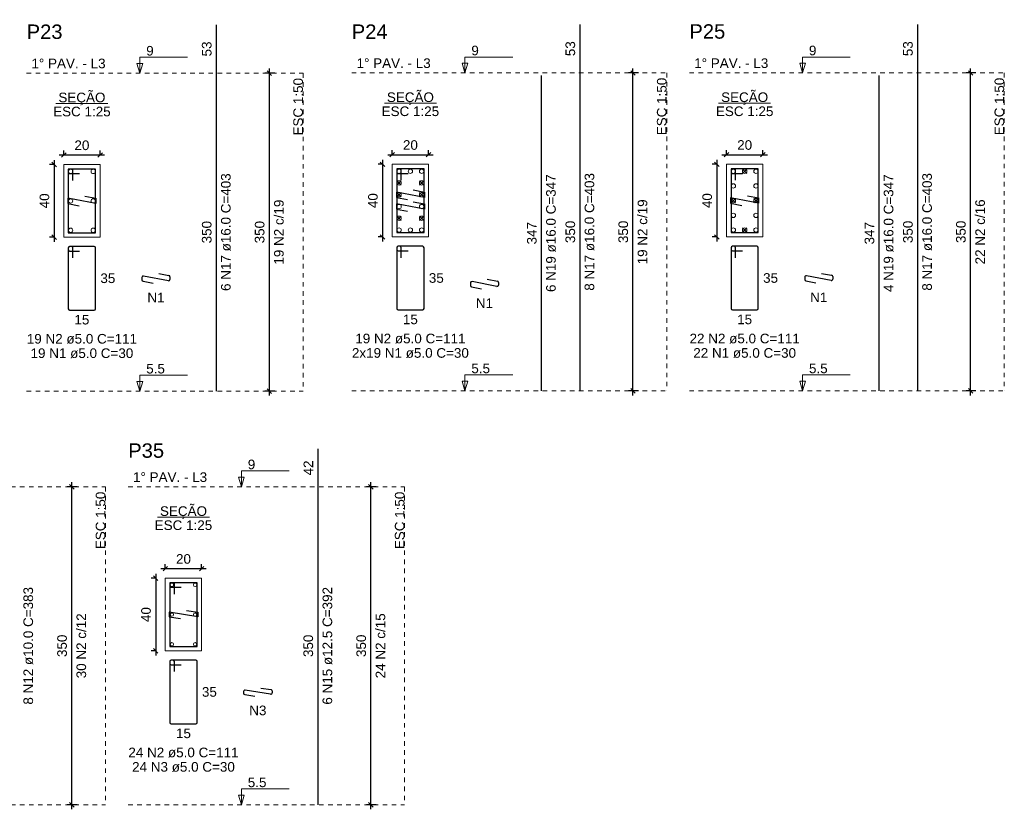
# Model space of a CAD drawing. Header units: millimetres. Extents: x 10 to 1250, y -62 to 528.
# Tile 237 of 256: x 274 to 296, y 229 to 246. Entities that reach past the tile are written whole.
import ezdxf

# ---------------------------------------------------------------- set-up
doc = ezdxf.new("R2010")
doc.units = ezdxf.units.MM
doc.header["$LTSCALE"] = 0.05
doc.linetypes.add('DOT', pattern=[6.35, 0, -6.35])
for name, color, linetype, lineweight in [('Descrição da armadura', 7, 'Continuous', 5), ('DT-Barras na forma', 2, 'Continuous', 30), ('DT-Barras no corte', 5, 'Continuous', 5), ('DT-Barras rebatidas', 2, 'Continuous', 30), ('DT-Cotas', 9, 'Continuous', 5), ('DT-Forma', 5, 'Continuous', 5), ('DT-Pontilhado', 9, 'DOT', 5), ('DT-Textos', 7, 'Continuous', 5), ('DT-Título', 3, 'Continuous', 20), ('Textos armaduras', 7, 'Continuous', 5)]:
    doc.layers.add(name, color=color, linetype=linetype, lineweight=lineweight)
doc.styles.add('Arial', font='arial.ttf')
doc.styles.get("Standard").update_dxf_attribs({"font": 'arial.ttf'})
doc.dimstyles.new('UM_25.000000', dxfattribs={"dimtxt": 0.18, "dimasz": 0.1, "dimexe": 0.1, "dimexo": 0.2, "dimgap": 0, "dimtad": 1, "dimtih": 1, "dimtoh": 1, "dimdec": 1, "dimlfac": 25, "dimzin": 0, "dimdsep": 46, "dimtxsty": 'Standard', "dimcen": 0.09, "dimdle": 0.1, "dimadec": 1, "dimazin": 2, "dimtfac": 1, "dimtdec": 4, "dimtofl": 0, "dimtmove": 0, "dimatfit": 3, "dimfxl": 1, "dimtolj": 1, "dimarcsym": 0})
doc.dimstyles.new('UM_50.000000', dxfattribs={"dimtxt": 0.18, "dimasz": 0.1, "dimexe": 0.1, "dimexo": 0.2, "dimgap": 0.1, "dimtad": 1, "dimdec": 1, "dimlfac": 50, "dimzin": 0, "dimdsep": 46, "dimtxsty": 'Standard', "dimblk": 'OBLIQUE', "dimcen": 0.09, "dimdle": 0.1, "dimadec": 1, "dimazin": 2, "dimtfac": 1, "dimtdec": 1, "dimtofl": 0, "dimtmove": 0, "dimatfit": 3, "dimldrblk": 'OBLIQUE', "dimfxl": 1, "dimtolj": 1, "dimarcsym": 1})

# ---------------------------------------------------------------- blocks, each defined once
blk = doc.blocks.new('_Oblique')
at = {"color": 0, "linetype": 'ByBlock', "lineweight": -2}
blk.add_line((-0.5, -0.5), (0.5, 0.5), dxfattribs=at)
blk = doc.blocks.new('*D2361')
at = {"layer": 'Defpoints', "color": 0, "transparency": 16777216}
for p in [(275.116, 243.026), (274.904, 241.426), (275.116, 241.426)]:
    blk.add_point(p, dxfattribs=at)
at = {"layer": 'DT-Cotas', "color": 0, "lineweight": -2, "transparency": 16777216}
for p, q in [((274.904, 243.126), (274.904, 241.326)), ((274.916, 243.026), (274.804, 243.026)), ((274.916, 241.426), (274.804, 241.426))]:
    blk.add_line(p, q, dxfattribs=at)
at = {"layer": 'DT-Cotas', "color": 0, "lineweight": -2, "transparency": 16777216, "xscale": 0.1, "yscale": 0.1, "zscale": 0.1}
for p, rotation in [((274.904, 243.026), 90), ((274.904, 241.426), 270)]:
    blk.add_blockref('_Oblique', p, dxfattribs=dict(at, rotation=rotation))
at = {"layer": 'DT-Cotas', "transparency": 16777216, "insert": (274.692, 242.226), "char_height": 0.2118, "attachment_point": 5, "rotation": 90, "style": 'Arial'}
blk.add_mtext('\\A1;40', dxfattribs=at)
blk = doc.blocks.new('*D2362')
at = {"layer": 'Defpoints', "color": 0, "transparency": 16777216}
for p in [(275.916, 243.237), (275.116, 243.026), (275.916, 243.026)]:
    blk.add_point(p, dxfattribs=at)
at = {"layer": 'DT-Cotas', "color": 0, "lineweight": -2, "transparency": 16777216}
for p, q in [((275.016, 243.237), (276.016, 243.237)), ((275.116, 243.226), (275.116, 243.337)), ((275.916, 243.226), (275.916, 243.337))]:
    blk.add_line(p, q, dxfattribs=at)
at = {"layer": 'DT-Cotas', "color": 0, "lineweight": -2, "transparency": 16777216, "xscale": 0.1, "yscale": 0.1, "zscale": 0.1, "rotation": 180}
blk.add_blockref('_Oblique', (275.116, 243.237), dxfattribs=at)
at = {"layer": 'DT-Cotas', "color": 0, "lineweight": -2, "transparency": 16777216, "xscale": 0.1, "yscale": 0.1, "zscale": 0.1}
blk.add_blockref('_Oblique', (275.916, 243.237), dxfattribs=at)
at = {"layer": 'DT-Cotas', "transparency": 16777216, "insert": (275.516, 243.449), "char_height": 0.2118, "attachment_point": 5, "rotation": 0.0057, "style": 'Arial'}
blk.add_mtext('\\A1;20', dxfattribs=at)
blk = doc.blocks.new('*D2363')
at = {"layer": 'Defpoints', "color": 0, "transparency": 16777216}
for p in [(279.641, 245.038), (279.959, 245.038), (279.959, 238.038)]:
    blk.add_point(p, dxfattribs=at)
at = {"layer": 'DT-Cotas', "color": 0, "lineweight": -2, "transparency": 16777216}
for p, q in [((279.641, 237.938), (279.641, 245.138)), ((279.759, 245.038), (279.541, 245.038)), ((279.759, 238.038), (279.541, 238.038))]:
    blk.add_line(p, q, dxfattribs=at)
at = {"layer": 'DT-Cotas', "color": 0, "lineweight": -2, "transparency": 16777216, "xscale": 0.1, "yscale": 0.1, "zscale": 0.1}
for p, rotation in [((279.641, 245.038), 90), ((279.641, 238.038), 270)]:
    blk.add_blockref('_Oblique', p, dxfattribs=dict(at, rotation=rotation))
blk = doc.blocks.new('*D2364')
at = {"layer": 'Defpoints', "color": 0, "transparency": 16777216}
for p in [(279.641, 245.038), (279.959, 245.038), (279.959, 238.038)]:
    blk.add_point(p, dxfattribs=at)
at = {"layer": 'DT-Cotas', "color": 0, "lineweight": -2, "transparency": 16777216}
for p, q in [((279.641, 237.938), (279.641, 245.138)), ((279.759, 245.038), (279.541, 245.038)), ((279.759, 238.038), (279.541, 238.038))]:
    blk.add_line(p, q, dxfattribs=at)
at = {"layer": 'DT-Cotas', "color": 0, "lineweight": -2, "transparency": 16777216, "xscale": 0.1, "yscale": 0.1, "zscale": 0.1}
for p, rotation in [((279.641, 245.038), 90), ((279.641, 238.038), 270)]:
    blk.add_blockref('_Oblique', p, dxfattribs=dict(at, rotation=rotation))
blk = doc.blocks.new('*D2365')
at = {"layer": 'Defpoints', "color": 0, "transparency": 16777216}
for p in [(282.345, 243.031), (282.133, 241.431), (282.345, 241.431)]:
    blk.add_point(p, dxfattribs=at)
at = {"layer": 'DT-Cotas', "color": 0, "lineweight": -2, "transparency": 16777216}
for p, q in [((282.133, 243.131), (282.133, 241.331)), ((282.145, 243.031), (282.033, 243.031)), ((282.145, 241.431), (282.033, 241.431))]:
    blk.add_line(p, q, dxfattribs=at)
at = {"layer": 'DT-Cotas', "color": 0, "lineweight": -2, "transparency": 16777216, "xscale": 0.1, "yscale": 0.1, "zscale": 0.1}
for p, rotation in [((282.133, 243.031), 90), ((282.133, 241.431), 270)]:
    blk.add_blockref('_Oblique', p, dxfattribs=dict(at, rotation=rotation))
at = {"layer": 'DT-Cotas', "transparency": 16777216, "insert": (281.921, 242.231), "char_height": 0.2118, "attachment_point": 5, "rotation": 90, "style": 'Arial'}
blk.add_mtext('\\A1;40', dxfattribs=at)
blk = doc.blocks.new('*D2366')
at = {"layer": 'Defpoints', "color": 0, "transparency": 16777216}
for p in [(283.145, 243.243), (282.345, 243.031), (283.145, 243.031)]:
    blk.add_point(p, dxfattribs=at)
at = {"layer": 'DT-Cotas', "color": 0, "lineweight": -2, "transparency": 16777216}
for p, q in [((282.345, 243.231), (282.345, 243.343)), ((283.145, 243.231), (283.145, 243.343)), ((282.245, 243.243), (283.245, 243.243))]:
    blk.add_line(p, q, dxfattribs=at)
at = {"layer": 'DT-Cotas', "color": 0, "lineweight": -2, "transparency": 16777216, "xscale": 0.1, "yscale": 0.1, "zscale": 0.1, "rotation": 180}
blk.add_blockref('_Oblique', (282.345, 243.243), dxfattribs=at)
at = {"layer": 'DT-Cotas', "color": 0, "lineweight": -2, "transparency": 16777216, "xscale": 0.1, "yscale": 0.1, "zscale": 0.1}
blk.add_blockref('_Oblique', (283.145, 243.243), dxfattribs=at)
at = {"layer": 'DT-Cotas', "transparency": 16777216, "insert": (282.745, 243.455), "char_height": 0.2118, "attachment_point": 5, "rotation": 0.0057, "style": 'Arial'}
blk.add_mtext('\\A1;20', dxfattribs=at)
blk = doc.blocks.new('*D2381')
at = {"layer": 'Defpoints', "color": 0, "transparency": 16777216}
for p in [(287.643, 245.043), (287.961, 245.043), (287.961, 238.043)]:
    blk.add_point(p, dxfattribs=at)
at = {"layer": 'DT-Cotas', "color": 0, "lineweight": -2, "transparency": 16777216}
for p, q in [((287.643, 237.943), (287.643, 245.143)), ((287.761, 245.043), (287.543, 245.043)), ((287.761, 238.043), (287.543, 238.043))]:
    blk.add_line(p, q, dxfattribs=at)
at = {"layer": 'DT-Cotas', "color": 0, "lineweight": -2, "transparency": 16777216, "xscale": 0.1, "yscale": 0.1, "zscale": 0.1}
for p, rotation in [((287.643, 245.043), 90), ((287.643, 238.043), 270)]:
    blk.add_blockref('_Oblique', p, dxfattribs=dict(at, rotation=rotation))
blk = doc.blocks.new('*D2382')
at = {"layer": 'Defpoints', "color": 0, "transparency": 16777216}
for p in [(287.643, 245.043), (287.961, 245.043), (287.961, 238.043)]:
    blk.add_point(p, dxfattribs=at)
at = {"layer": 'DT-Cotas', "color": 0, "lineweight": -2, "transparency": 16777216}
for p, q in [((287.643, 237.943), (287.643, 245.143)), ((287.761, 245.043), (287.543, 245.043)), ((287.761, 238.043), (287.543, 238.043))]:
    blk.add_line(p, q, dxfattribs=at)
at = {"layer": 'DT-Cotas', "color": 0, "lineweight": -2, "transparency": 16777216, "xscale": 0.1, "yscale": 0.1, "zscale": 0.1}
for p, rotation in [((287.643, 245.043), 90), ((287.643, 238.043), 270)]:
    blk.add_blockref('_Oblique', p, dxfattribs=dict(at, rotation=rotation))
blk = doc.blocks.new('*D2383')
at = {"layer": 'Defpoints', "color": 0, "transparency": 16777216}
for p in [(289.701, 243.031), (289.489, 241.431), (289.701, 241.431)]:
    blk.add_point(p, dxfattribs=at)
at = {"layer": 'DT-Cotas', "color": 0, "lineweight": -2, "transparency": 16777216}
for p, q in [((289.489, 243.131), (289.489, 241.331)), ((289.501, 243.031), (289.389, 243.031)), ((289.501, 241.431), (289.389, 241.431))]:
    blk.add_line(p, q, dxfattribs=at)
at = {"layer": 'DT-Cotas', "color": 0, "lineweight": -2, "transparency": 16777216, "xscale": 0.1, "yscale": 0.1, "zscale": 0.1}
for p, rotation in [((289.489, 243.031), 90), ((289.489, 241.431), 270)]:
    blk.add_blockref('_Oblique', p, dxfattribs=dict(at, rotation=rotation))
at = {"layer": 'DT-Cotas', "transparency": 16777216, "insert": (289.277, 242.231), "char_height": 0.2118, "attachment_point": 5, "rotation": 90, "style": 'Arial'}
blk.add_mtext('\\A1;40', dxfattribs=at)
blk = doc.blocks.new('*D2384')
at = {"layer": 'Defpoints', "color": 0, "transparency": 16777216}
for p in [(290.501, 243.243), (289.701, 243.031), (290.501, 243.031)]:
    blk.add_point(p, dxfattribs=at)
at = {"layer": 'DT-Cotas', "color": 0, "lineweight": -2, "transparency": 16777216}
for p, q in [((289.701, 243.231), (289.701, 243.343)), ((290.501, 243.231), (290.501, 243.343)), ((289.601, 243.243), (290.601, 243.243))]:
    blk.add_line(p, q, dxfattribs=at)
at = {"layer": 'DT-Cotas', "color": 0, "lineweight": -2, "transparency": 16777216, "xscale": 0.1, "yscale": 0.1, "zscale": 0.1, "rotation": 180}
blk.add_blockref('_Oblique', (289.701, 243.243), dxfattribs=at)
at = {"layer": 'DT-Cotas', "color": 0, "lineweight": -2, "transparency": 16777216, "xscale": 0.1, "yscale": 0.1, "zscale": 0.1}
blk.add_blockref('_Oblique', (290.501, 243.243), dxfattribs=at)
at = {"layer": 'DT-Cotas', "transparency": 16777216, "insert": (290.101, 243.455), "char_height": 0.2118, "attachment_point": 5, "rotation": 0.0057, "style": 'Arial'}
blk.add_mtext('\\A1;20', dxfattribs=at)
blk = doc.blocks.new('*D2385')
at = {"layer": 'Defpoints', "color": 0, "transparency": 16777216}
for p in [(295.074, 245.043), (295.391, 245.043), (295.391, 238.043)]:
    blk.add_point(p, dxfattribs=at)
at = {"layer": 'DT-Cotas', "color": 0, "lineweight": -2, "transparency": 16777216}
for p, q in [((295.074, 237.943), (295.074, 245.143)), ((295.191, 245.043), (294.974, 245.043)), ((295.191, 238.043), (294.974, 238.043))]:
    blk.add_line(p, q, dxfattribs=at)
at = {"layer": 'DT-Cotas', "color": 0, "lineweight": -2, "transparency": 16777216, "xscale": 0.1, "yscale": 0.1, "zscale": 0.1}
for p, rotation in [((295.074, 245.043), 90), ((295.074, 238.043), 270)]:
    blk.add_blockref('_Oblique', p, dxfattribs=dict(at, rotation=rotation))
blk = doc.blocks.new('*D2386')
at = {"layer": 'Defpoints', "color": 0, "transparency": 16777216}
for p in [(295.074, 245.043), (295.391, 245.043), (295.391, 238.043)]:
    blk.add_point(p, dxfattribs=at)
at = {"layer": 'DT-Cotas', "color": 0, "lineweight": -2, "transparency": 16777216}
for p, q in [((295.074, 237.943), (295.074, 245.143)), ((295.191, 245.043), (294.974, 245.043)), ((295.191, 238.043), (294.974, 238.043))]:
    blk.add_line(p, q, dxfattribs=at)
at = {"layer": 'DT-Cotas', "color": 0, "lineweight": -2, "transparency": 16777216, "xscale": 0.1, "yscale": 0.1, "zscale": 0.1}
for p, rotation in [((295.074, 245.043), 90), ((295.074, 238.043), 270)]:
    blk.add_blockref('_Oblique', p, dxfattribs=dict(at, rotation=rotation))
blk = doc.blocks.new('*D2396')
at = {"layer": 'Defpoints', "color": 0, "transparency": 16777216}
for p in [(275.293, 235.929), (275.611, 235.929), (275.611, 228.929)]:
    blk.add_point(p, dxfattribs=at)
at = {"layer": 'DT-Cotas', "color": 0, "lineweight": -2, "transparency": 16777216}
for p, q in [((275.293, 228.829), (275.293, 236.029)), ((275.411, 235.929), (275.193, 235.929)), ((275.411, 228.929), (275.193, 228.929))]:
    blk.add_line(p, q, dxfattribs=at)
at = {"layer": 'DT-Cotas', "color": 0, "lineweight": -2, "transparency": 16777216, "xscale": 0.1, "yscale": 0.1, "zscale": 0.1}
for p, rotation in [((275.293, 235.929), 90), ((275.293, 228.929), 270)]:
    blk.add_blockref('_Oblique', p, dxfattribs=dict(at, rotation=rotation))
blk = doc.blocks.new('*D2397')
at = {"layer": 'Defpoints', "color": 0, "transparency": 16777216}
for p in [(275.293, 235.929), (275.611, 235.929), (275.611, 228.929)]:
    blk.add_point(p, dxfattribs=at)
at = {"layer": 'DT-Cotas', "color": 0, "lineweight": -2, "transparency": 16777216}
for p, q in [((275.293, 228.829), (275.293, 236.029)), ((275.411, 235.929), (275.193, 235.929)), ((275.411, 228.929), (275.193, 228.929))]:
    blk.add_line(p, q, dxfattribs=at)
at = {"layer": 'DT-Cotas', "color": 0, "lineweight": -2, "transparency": 16777216, "xscale": 0.1, "yscale": 0.1, "zscale": 0.1}
for p, rotation in [((275.293, 235.929), 90), ((275.293, 228.929), 270)]:
    blk.add_blockref('_Oblique', p, dxfattribs=dict(at, rotation=rotation))
blk = doc.blocks.new('*D2398')
at = {"layer": 'Defpoints', "color": 0, "transparency": 16777216}
for p in [(277.351, 233.917), (277.139, 232.317), (277.351, 232.317)]:
    blk.add_point(p, dxfattribs=at)
at = {"layer": 'DT-Cotas', "color": 0, "lineweight": -2, "transparency": 16777216}
for p, q in [((277.151, 233.917), (277.039, 233.917)), ((277.139, 234.017), (277.139, 232.217)), ((277.151, 232.317), (277.039, 232.317))]:
    blk.add_line(p, q, dxfattribs=at)
at = {"layer": 'DT-Cotas', "color": 0, "lineweight": -2, "transparency": 16777216, "xscale": 0.1, "yscale": 0.1, "zscale": 0.1}
for p, rotation in [((277.139, 233.917), 90), ((277.139, 232.317), 270)]:
    blk.add_blockref('_Oblique', p, dxfattribs=dict(at, rotation=rotation))
at = {"layer": 'DT-Cotas', "transparency": 16777216, "insert": (276.927, 233.117), "char_height": 0.2118, "attachment_point": 5, "rotation": 90, "style": 'Arial'}
blk.add_mtext('\\A1;40', dxfattribs=at)
blk = doc.blocks.new('*D2399')
at = {"layer": 'Defpoints', "color": 0, "transparency": 16777216}
for p in [(278.151, 234.129), (277.351, 233.917), (278.151, 233.917)]:
    blk.add_point(p, dxfattribs=at)
at = {"layer": 'DT-Cotas', "color": 0, "lineweight": -2, "transparency": 16777216}
for p, q in [((277.251, 234.129), (278.251, 234.129)), ((277.351, 234.117), (277.351, 234.229)), ((278.151, 234.117), (278.151, 234.229))]:
    blk.add_line(p, q, dxfattribs=at)
at = {"layer": 'DT-Cotas', "color": 0, "lineweight": -2, "transparency": 16777216, "xscale": 0.1, "yscale": 0.1, "zscale": 0.1, "rotation": 180}
blk.add_blockref('_Oblique', (277.351, 234.129), dxfattribs=at)
at = {"layer": 'DT-Cotas', "color": 0, "lineweight": -2, "transparency": 16777216, "xscale": 0.1, "yscale": 0.1, "zscale": 0.1}
blk.add_blockref('_Oblique', (278.151, 234.129), dxfattribs=at)
at = {"layer": 'DT-Cotas', "transparency": 16777216, "insert": (277.751, 234.341), "char_height": 0.2118, "attachment_point": 5, "rotation": 0.0057, "style": 'Arial'}
blk.add_mtext('\\A1;20', dxfattribs=at)
blk = doc.blocks.new('*D2400')
at = {"layer": 'Defpoints', "color": 0, "transparency": 16777216}
for p in [(281.876, 235.929), (282.194, 235.929), (282.194, 228.929)]:
    blk.add_point(p, dxfattribs=at)
at = {"layer": 'DT-Cotas', "color": 0, "lineweight": -2, "transparency": 16777216}
for p, q in [((281.876, 228.829), (281.876, 236.029)), ((281.994, 235.929), (281.776, 235.929)), ((281.994, 228.929), (281.776, 228.929))]:
    blk.add_line(p, q, dxfattribs=at)
at = {"layer": 'DT-Cotas', "color": 0, "lineweight": -2, "transparency": 16777216, "xscale": 0.1, "yscale": 0.1, "zscale": 0.1}
for p, rotation in [((281.876, 235.929), 90), ((281.876, 228.929), 270)]:
    blk.add_blockref('_Oblique', p, dxfattribs=dict(at, rotation=rotation))
blk = doc.blocks.new('*D2401')
at = {"layer": 'Defpoints', "color": 0, "transparency": 16777216}
for p in [(281.876, 235.929), (282.194, 235.929), (282.194, 228.929)]:
    blk.add_point(p, dxfattribs=at)
at = {"layer": 'DT-Cotas', "color": 0, "lineweight": -2, "transparency": 16777216}
for p, q in [((281.876, 228.829), (281.876, 236.029)), ((281.994, 235.929), (281.776, 235.929)), ((281.994, 228.929), (281.776, 228.929))]:
    blk.add_line(p, q, dxfattribs=at)
at = {"layer": 'DT-Cotas', "color": 0, "lineweight": -2, "transparency": 16777216, "xscale": 0.1, "yscale": 0.1, "zscale": 0.1}
for p, rotation in [((281.876, 235.929), 90), ((281.876, 228.929), 270)]:
    blk.add_blockref('_Oblique', p, dxfattribs=dict(at, rotation=rotation))

msp = doc.modelspace()

# ---------------------------------------------------------------- linework, layer by layer
at = {"layer": 'DT-Barras na forma'}
for points in [[(275.3158, 242.6756), (275.3158, 242.9256), (275.2158, 242.9256), (275.2158, 241.5256), (275.8158, 241.5256), (275.8158, 242.9256), (275.2158, 242.9256), (275.2158, 242.8256), (275.4658, 242.8256)], [(282.5448, 242.6812), (282.5448, 242.9312), (282.4448, 242.9312), (282.4448, 241.5312), (283.0448, 241.5312), (283.0448, 242.9312), (282.4448, 242.9312), (282.4448, 242.8312), (282.6948, 242.8312)], [(289.9009, 242.6812), (289.9009, 242.9312), (289.8009, 242.9312), (289.8009, 241.5312), (290.4009, 241.5312), (290.4009, 242.9312), (289.8009, 242.9312), (289.8009, 242.8312), (290.0509, 242.8312)], [(275.5782, 242.3306), (275.8238, 242.284), (275.8238, 242.1672), (275.2078, 242.284), (275.2078, 242.1672), (275.4534, 242.1206)], [(282.8072, 242.4658), (283.0528, 242.4192), (283.0528, 242.3024), (282.4368, 242.4192), (282.4368, 242.3024), (282.6824, 242.2559)], [(290.1633, 242.3362), (290.4089, 242.2896), (290.4089, 242.1728), (289.7929, 242.2896), (289.7929, 242.1728), (290.0385, 242.1263)], [(282.8072, 242.2066), (283.0528, 242.16), (283.0528, 242.0432), (282.4368, 242.16), (282.4368, 242.0432), (282.6824, 241.9967)], [(277.5508, 233.5671), (277.5508, 233.8171), (277.4508, 233.8171), (277.4508, 232.4171), (278.0508, 232.4171), (278.0508, 233.8171), (277.4508, 233.8171), (277.4508, 233.7171), (277.7008, 233.7171)], [(277.8189, 233.2063), (278.0658, 233.1671), (278.0658, 233.0671), (277.4358, 233.1671), (277.4358, 233.0671), (277.6827, 233.0279)]]:
    msp.add_lwpolyline(points, dxfattribs=at)
at = {"layer": 'DT-Barras no corte'}
for p, q in [((290.0529, 242.8312), (290.1489, 242.9272)), ((290.0529, 242.9272), (290.1489, 242.8312)), ((282.4488, 242.572), (282.5448, 242.668)), ((282.4488, 242.668), (282.5448, 242.572)), ((282.9448, 242.572), (283.0408, 242.668)), ((282.9448, 242.668), (283.0408, 242.572)), ((282.4488, 242.3128), (282.5448, 242.4088)), ((282.4488, 242.4088), (282.5448, 242.3128)), ((282.9448, 242.3128), (283.0408, 242.4088)), ((282.9448, 242.4088), (283.0408, 242.3128)), ((289.8049, 242.1832), (289.9009, 242.2792)), ((289.8049, 242.2792), (289.9009, 242.1832)), ((290.3009, 242.1832), (290.3969, 242.2792)), ((290.3009, 242.2792), (290.3969, 242.1832)), ((282.4488, 241.7944), (282.5448, 241.8904)), ((282.4488, 241.8904), (282.5448, 241.7944)), ((282.9448, 241.7944), (283.0408, 241.8904)), ((282.9448, 241.8904), (283.0408, 241.7944)), ((290.0529, 241.5352), (290.1489, 241.6312)), ((290.0529, 241.6312), (290.1489, 241.5352))]:
    msp.add_line(p, q, dxfattribs=at)
for centre, radius in [((275.2678, 242.8736), 0.048), ((275.7638, 242.8736), 0.048), ((282.4968, 242.8792), 0.048), ((282.7448, 242.8792), 0.048), ((282.9928, 242.8792), 0.048), ((289.8529, 242.8792), 0.048), ((290.1009, 242.8792), 0.048), ((290.3489, 242.8792), 0.048), ((282.4968, 242.62), 0.048), ((282.9928, 242.62), 0.048), ((289.8529, 242.5552), 0.048), ((290.3489, 242.5552), 0.048), ((275.2678, 242.2256), 0.048), ((275.7638, 242.2256), 0.048), ((282.4968, 242.3608), 0.048), ((282.9928, 242.3608), 0.048), ((289.8529, 242.2312), 0.048), ((290.3489, 242.2312), 0.048), ((282.4968, 242.1016), 0.048), ((282.9928, 242.1016), 0.048), ((282.4968, 241.8424), 0.048), ((282.9928, 241.8424), 0.048), ((289.8529, 241.9072), 0.048), ((290.3489, 241.9072), 0.048), ((275.2678, 241.5776), 0.048), ((275.7638, 241.5776), 0.048), ((282.4968, 241.5832), 0.048), ((282.7448, 241.5832), 0.048), ((282.9928, 241.5832), 0.048), ((289.8529, 241.5832), 0.048), ((290.1009, 241.5832), 0.048), ((290.3489, 241.5832), 0.048), ((277.4958, 233.7721), 0.0375), ((278.0058, 233.7721), 0.0375), ((277.4958, 233.1171), 0.0375), ((278.0058, 233.1171), 0.0375), ((277.4958, 232.4621), 0.0375), ((278.0058, 232.4621), 0.0375)]:
    msp.add_circle(centre, radius, dxfattribs=at)
at = {"layer": 'DT-Barras rebatidas'}
for p, q in [((278.4765, 245.0377), (278.4765, 246.1051)), ((286.4785, 245.0433), (286.4785, 246.1108)), ((293.9088, 245.0433), (293.9088, 246.1108)), ((278.4765, 238.0377), (278.4765, 245.0377)), ((285.6313, 238.0433), (285.6313, 244.9853)), ((286.4785, 238.0433), (286.4785, 245.0433)), ((293.0616, 238.0433), (293.0616, 244.9853)), ((293.9088, 238.0433), (293.9088, 245.0433)), ((275.2158, 241.1897), (275.2158, 239.8497)), ((275.2158, 241.1897), (275.2158, 241.1497)), ((275.2858, 241.2197), (275.2458, 241.2197)), ((275.7858, 241.2197), (275.2458, 241.2197)), ((275.3158, 240.9697), (275.3158, 241.1897)), ((275.8158, 239.8497), (275.8158, 241.1897)), ((282.4448, 241.1953), (282.4448, 239.8553)), ((282.4448, 241.1953), (282.4448, 241.1553)), ((282.5148, 241.2253), (282.4748, 241.2253)), ((283.0148, 241.2253), (282.4748, 241.2253)), ((282.5448, 240.9753), (282.5448, 241.1953)), ((283.0448, 239.8553), (283.0448, 241.1953)), ((289.8009, 241.1953), (289.8009, 239.8553)), ((289.8009, 241.1953), (289.8009, 241.1553)), ((289.8709, 241.2253), (289.8309, 241.2253)), ((290.3709, 241.2253), (289.8309, 241.2253)), ((289.9009, 240.9753), (289.9009, 241.1953)), ((290.4009, 239.8553), (290.4009, 241.1953)), ((275.2458, 241.1197), (275.4658, 241.1197)), ((282.4748, 241.1253), (282.6948, 241.1253)), ((289.8309, 241.1253), (290.0509, 241.1253)), ((276.8379, 240.5419), (276.8379, 240.4862)), ((277.4183, 240.4681), (276.8734, 240.5714)), ((277.2082, 240.6247), (277.4294, 240.5827)), ((277.4539, 240.5533), (277.4539, 240.4975)), ((291.423, 240.5475), (291.423, 240.4918)), ((292.0034, 240.4737), (291.4586, 240.577)), ((291.7934, 240.6303), (292.0146, 240.5884)), ((292.039, 240.5589), (292.039, 240.5032)), ((276.8623, 240.4567), (277.0835, 240.4147)), ((284.0669, 240.4179), (284.0669, 240.3622)), ((284.0913, 240.3327), (284.3125, 240.2908)), ((284.6473, 240.3441), (284.1025, 240.4474)), ((284.4372, 240.5007), (284.6585, 240.4588)), ((284.6829, 240.4293), (284.6829, 240.3736)), ((291.4474, 240.4623), (291.6686, 240.4204)), ((275.2458, 239.8197), (275.7858, 239.8197)), ((282.4748, 239.8253), (283.0148, 239.8253)), ((289.8309, 239.8253), (290.3709, 239.8253)), ((280.7115, 235.9292), (280.7115, 236.7631)), ((280.7115, 228.9292), (280.7115, 235.9292)), ((277.4508, 232.0812), (277.4508, 230.7412)), ((277.4508, 232.0812), (277.4508, 232.0412)), ((277.5208, 232.1112), (277.4808, 232.1112)), ((278.0208, 232.1112), (277.4808, 232.1112)), ((277.5508, 231.8612), (277.5508, 232.0812)), ((278.0508, 230.7412), (278.0508, 232.0812)), ((277.4808, 232.0112), (277.7008, 232.0112)), ((279.0729, 231.4261), (279.0729, 231.3868)), ((279.6682, 231.3667), (279.1076, 231.4557)), ((279.456, 231.5004), (279.6776, 231.4652)), ((279.7029, 231.4356), (279.7029, 231.3963)), ((279.0982, 231.3572), (279.3198, 231.322)), ((277.4808, 230.7112), (278.0208, 230.7112))]:
    msp.add_line(p, q, dxfattribs=at)
for centre, start, end in [((275.2458, 241.1897), 90, 180), ((275.2458, 241.1897), 90, 180), ((275.2858, 241.1897), 0, 90), ((275.7858, 241.1897), 0, 90), ((282.4748, 241.1953), 90, 180), ((282.4748, 241.1953), 90, 180), ((282.5148, 241.1953), 0, 90), ((283.0148, 241.1953), 0, 90), ((289.8309, 241.1953), 90, 180), ((289.8309, 241.1953), 90, 180), ((289.8709, 241.1953), 0, 90), ((290.3709, 241.1953), 0, 90), ((275.2458, 241.1497), 180, 270), ((282.4748, 241.1553), 180, 270), ((289.8309, 241.1553), 180, 270), ((276.8679, 240.5419), 79.26358, 180), ((277.4239, 240.5533), 0, 79.26358), ((291.453, 240.5475), 79.26358, 180), ((292.009, 240.5589), 0, 79.26358), ((276.8679, 240.4862), 180, 259.26358), ((277.4239, 240.4975), 259.26358, 0), ((284.0969, 240.4179), 79.26358, 180), ((284.0969, 240.3622), 180, 259.26358), ((284.6529, 240.3736), 259.26358, 0), ((284.6529, 240.4293), 0, 79.26358), ((291.453, 240.4918), 180, 259.26358), ((292.009, 240.5032), 259.26358, 0), ((275.2458, 239.8497), 180, 270), ((275.7858, 239.8497), 270, 0), ((282.4748, 239.8553), 180, 270), ((283.0148, 239.8553), 270, 0), ((289.8309, 239.8553), 180, 270), ((290.3709, 239.8553), 270, 0), ((277.4808, 232.0812), 90, 180), ((277.4808, 232.0812), 90, 180), ((277.5208, 232.0812), 0, 90), ((278.0208, 232.0812), 0, 90), ((277.4808, 232.0412), 180, 270), ((279.1029, 231.4261), 80.98068, 180), ((279.6729, 231.4356), 0, 80.98068), ((279.1029, 231.3868), 180, 260.98068), ((279.6729, 231.3963), 260.98068, 0), ((277.4808, 230.7412), 180, 270), ((278.0208, 230.7412), 270, 0)]:
    msp.add_arc(centre, 0.03, start, end, dxfattribs=at)
at = {"layer": 'DT-Forma'}
for points in [[(275.1158, 241.4256), (275.9158, 241.4256), (275.9158, 243.0256), (275.1158, 243.0256), (275.1158, 241.4256)], [(282.3448, 241.4312), (283.1448, 241.4312), (283.1448, 243.0312), (282.3448, 243.0312), (282.3448, 241.4312)], [(289.7009, 241.4312), (290.5009, 241.4312), (290.5009, 243.0312), (289.7009, 243.0312), (289.7009, 241.4312)], [(277.3508, 232.3171), (278.1508, 232.3171), (278.1508, 233.9171), (277.3508, 233.9171), (277.3508, 232.3171)]]:
    msp.add_lwpolyline(points, close=True, dxfattribs=at)
at = {"layer": 'DT-Pontilhado', "ltscale": 0.2}
for p, q in [((274.2996, 245.0377), (280.3827, 245.0377)), ((280.3827, 245.0377), (280.3827, 238.0377)), ((281.4545, 245.0433), (288.3847, 245.0433)), ((288.3847, 245.0433), (288.3847, 238.0433)), ((288.8847, 245.0433), (295.815, 245.0433)), ((295.815, 245.0433), (295.815, 238.0433)), ((274.2996, 238.0377), (280.3827, 238.0377)), ((281.4545, 238.0433), (288.3847, 238.0433)), ((288.8847, 238.0433), (295.815, 238.0433)), ((269.9515, 235.9292), (276.0346, 235.9292)), ((276.0346, 235.9292), (276.0346, 228.9292)), ((276.5346, 235.9292), (282.6177, 235.9292)), ((282.6177, 235.9292), (282.6177, 228.9292)), ((269.9515, 228.9292), (276.0346, 228.9292)), ((276.5346, 228.9292), (282.6177, 228.9292))]:
    msp.add_line(p, q, dxfattribs=at)
at = {"layer": 'DT-Textos'}
for p, q in [((274.9436, 244.3705), (276.088, 244.3705)), ((282.1726, 244.3762), (283.317, 244.3762)), ((289.5287, 244.3762), (290.6731, 244.3762)), ((277.1786, 235.262), (278.323, 235.262))]:
    msp.add_line(p, q, dxfattribs=at)
for points in [[(276.7911, 245.0377), (276.8546, 245.2495), (276.7275, 245.2495), (276.7911, 245.0377), (276.7911, 245.3877), (277.8411, 245.3877)], [(283.9459, 245.0433), (284.0095, 245.2551), (283.8824, 245.2551), (283.9459, 245.0433), (283.9459, 245.3933), (284.9959, 245.3933)], [(291.3762, 245.0433), (291.4398, 245.2551), (291.3127, 245.2551), (291.3762, 245.0433), (291.3762, 245.3933), (292.4262, 245.3933)], [(276.7911, 238.0377), (276.8546, 238.2495), (276.7275, 238.2495), (276.7911, 238.0377), (276.7911, 238.3877), (277.8411, 238.3877)], [(283.9459, 238.0433), (284.0095, 238.2551), (283.8824, 238.2551), (283.9459, 238.0433), (283.9459, 238.3933), (284.9959, 238.3933)], [(291.3762, 238.0433), (291.4398, 238.2551), (291.3127, 238.2551), (291.3762, 238.0433), (291.3762, 238.3933), (292.4262, 238.3933)], [(279.0261, 235.9292), (279.0896, 236.141), (278.9626, 236.141), (279.0261, 235.9292), (279.0261, 236.2792), (280.0761, 236.2792)], [(279.0261, 228.9292), (279.0896, 229.141), (278.9626, 229.141), (279.0261, 228.9292), (279.0261, 229.2792), (280.0761, 229.2792)]]:
    msp.add_lwpolyline(points, dxfattribs=at)

# ---------------------------------------------------------------- texts
at = {"layer": 'Descrição da armadura', "linetype": 'Continuous', "char_height": 0.2118, "attachment_point": 8, "rotation": 90, "line_spacing_factor": 0.798, "style": 'Arial'}
for s, insert, width in [('6 N17 ø16.0 C=403', (278.7942, 241.5377), 5.194653), ('6 N19 ø16.0 C=347', (285.949, 241.5143), 5.194653), ('8 N17 ø16.0 C=403', (286.7962, 241.5433), 5.194653), ('4 N19 ø16.0 C=347', (293.3793, 241.5143), 5.194653), ('8 N17 ø16.0 C=403', (294.2265, 241.5433), 5.194653), ('19 N2 c/19', (279.9591, 241.5377), 2.869342), ('19 N2 c/19', (287.9611, 241.5433), 2.869342), ('22 N2 c/16', (295.3914, 241.5433), 2.869342), ('8 N12 ø10.0 C=383', (274.4461, 232.4292), 5.194653), ('6 N15 ø12.5 C=392', (281.0292, 232.4292), 5.194653), ('30 N2 c/12', (275.611, 232.4292), 2.869342), ('24 N2 c/15', (282.1941, 232.4292), 2.869342)]:
    msp.add_mtext(s, dxfattribs=dict(at, insert=insert, width=width))
at = {"layer": 'Descrição da armadura', "linetype": 'Continuous', "char_height": 0.2118, "attachment_point": 8, "line_spacing_factor": 0.798, "style": 'Arial'}
for s, insert, width in [('N1', (277.1459, 239.9911), 0.758398), ('N1', (284.3749, 239.8672), 0.758398), ('N1', (291.731, 239.9968), 0.758398), ('19 N2 ø5.0 C=111', (275.5158, 239.0784), 4.8647), ('19 N2 ø5.0 C=111', (282.7448, 239.084), 4.8647), ('22 N2 ø5.0 C=111', (290.1009, 239.084), 4.8647), ('19 N1 ø5.0 C=30', (275.5158, 238.7607), 4.579533), ('2x19 N1 ø5.0 C=30', (282.7448, 238.7663), 5.212313), ('22 N1 ø5.0 C=30', (290.1009, 238.7663), 4.579533), ('N3', (279.3879, 230.8984), 0.758398), ('24 N2 ø5.0 C=111', (277.7508, 229.9699), 4.8647), ('24 N3 ø5.0 C=30', (277.7508, 229.6522), 4.579533)]:
    msp.add_mtext(s, dxfattribs=dict(at, insert=insert, width=width))
at = {"layer": 'DT-Cotas', "linetype": 'Continuous', "char_height": 0.2118, "width": 0.989858, "attachment_point": 8, "rotation": 90, "line_spacing_factor": 0.798, "style": 'Arial'}
for insert in [(279.5355, 241.5377), (287.5375, 241.5433), (294.9678, 241.5433), (275.1874, 232.4292), (281.7705, 232.4292)]:
    msp.add_mtext('350', dxfattribs=dict(at, insert=insert))
at = {"layer": 'DT-Textos', "char_height": 0.2118, "attachment_point": 7, "line_spacing_factor": 0.798, "style": 'Arial'}
for s, insert, width in [('9', (276.9311, 245.4227), 0.333211), ('9', (284.0859, 245.4283), 0.333211), ('9', (291.5162, 245.4283), 0.333211), ('5.5', (276.9311, 238.4227), 0.832882), ('5.5', (284.0859, 238.4283), 0.832882), ('5.5', (291.5162, 238.4283), 0.832882), ('9', (279.1661, 236.3142), 0.333211), ('5.5', (279.1661, 229.3142), 0.832882)]:
    msp.add_mtext(s, dxfattribs=dict(at, insert=insert, width=width))
at = {"layer": 'DT-Textos', "linetype": 'Continuous', "char_height": 0.2118, "line_spacing_factor": 0.798, "style": 'Arial'}
for s, insert, width, attachment_point in [('1%%d PAV. - L3', (274.4055, 245.1436), 3.282672, 7), ('1%%d PAV. - L3', (281.5604, 245.1492), 3.282672, 7), ('1%%d PAV. - L3', (288.9906, 245.1492), 3.282672, 7), ('SEÇÃO', (275.516, 244.332), 2.097563, 8), ('SEÇÃO', (282.7448, 244.3376), 2.097563, 8), ('SEÇÃO', (290.1008, 244.3376), 2.097563, 8), ('ESC 1:25', (275.5158, 244.0846), 2.564468, 8), ('ESC 1:25', (282.7448, 244.0902), 2.564468, 8), ('ESC 1:25', (290.1009, 244.0902), 2.564468, 8), ('1%%d PAV. - L3', (276.6405, 236.0351), 3.282672, 7), ('SEÇÃO', (277.751, 235.2243), 2.097563, 8), ('ESC 1:25', (277.7508, 234.9761), 2.564468, 8)]:
    msp.add_mtext(s, dxfattribs=dict(at, insert=insert, width=width, attachment_point=attachment_point))
at = {"layer": 'DT-Textos', "linetype": 'Continuous', "char_height": 0.2118, "width": 2.564468, "attachment_point": 9, "rotation": 90, "line_spacing_factor": 0.798, "style": 'Arial'}
for insert in [(280.3827, 244.9318), (288.3847, 244.9374), (295.815, 244.9374), (276.0346, 235.8233), (282.6177, 235.8233)]:
    msp.add_mtext('ESC 1:50', dxfattribs=dict(at, insert=insert))
at = {"layer": 'DT-Título', "linetype": 'Continuous', "char_height": 0.3177, "width": 1.421389, "attachment_point": 7, "line_spacing_factor": 0.798, "style": 'Arial'}
for s, insert in [('P23', (274.2996, 245.7874)), ('P24', (281.4545, 245.7931)), ('P25', (288.8847, 245.7931)), ('P35', (276.5346, 236.5646))]:
    msp.add_mtext(s, dxfattribs=dict(at, insert=insert))
at = {"layer": 'Textos armaduras', "linetype": 'Continuous', "char_height": 0.2118, "attachment_point": 7, "rotation": 90, "line_spacing_factor": 0.798, "style": 'Arial'}
for s, insert, width in [('53', (278.3706, 245.4065), 0.659905), ('53', (286.3726, 245.4121), 0.659905), ('53', (293.8029, 245.4121), 0.659905), ('350', (278.3706, 241.2902), 0.989858), ('347', (285.5254, 241.2669), 0.989858), ('350', (286.3726, 241.2959), 0.989858), ('347', (292.9557, 241.2669), 0.989858), ('350', (293.8029, 241.2959), 0.989858), ('42', (280.6056, 236.1812), 0.659905), ('350', (280.6056, 232.1817), 0.989858)]:
    msp.add_mtext(s, dxfattribs=dict(at, insert=insert, width=width))
at = {"layer": 'Textos armaduras', "linetype": 'Continuous', "char_height": 0.2118, "width": 0.659905, "attachment_point": 7, "line_spacing_factor": 0.798, "style": 'Arial'}
for s, insert in [('35', (275.9217, 240.4138)), ('35', (283.1507, 240.4194)), ('35', (290.5068, 240.4194)), ('15', (275.3508, 239.502)), ('15', (282.5798, 239.5076)), ('15', (289.9359, 239.5076)), ('35', (278.1567, 231.3053)), ('15', (277.5858, 230.3935))]:
    msp.add_mtext(s, dxfattribs=dict(at, insert=insert))

# ---------------------------------------------------------------- dimensions: what is measured, and where the dimension line sits
at = {"layer": 'DT-Cotas'}
for base, p1, p2, picture, middle in [((279.6414, 245.0377), (279.9591, 238.0377), (279.9591, 245.0377), '*D2363', (279.4296, 241.5377)), ((279.6414, 245.0377), (279.9591, 238.0377), (279.9591, 245.0377), '*D2364', (279.4296, 241.5377)), ((287.6434, 245.0433), (287.9611, 238.0433), (287.9611, 245.0433), '*D2381', (287.4316, 241.5433)), ((287.6434, 245.0433), (287.9611, 238.0433), (287.9611, 245.0433), '*D2382', (287.4316, 241.5433)), ((295.0737, 245.0433), (295.3914, 238.0433), (295.3914, 245.0433), '*D2385', (294.8619, 241.5433)), ((295.0737, 245.0433), (295.3914, 238.0433), (295.3914, 245.0433), '*D2386', (294.8619, 241.5433)), ((275.2933, 235.9292), (275.611, 228.9292), (275.611, 235.9292), '*D2396', (275.0815, 232.4292)), ((275.2933, 235.9292), (275.611, 228.9292), (275.611, 235.9292), '*D2397', (275.0815, 232.4292)), ((281.8764, 235.9292), (282.1941, 228.9292), (282.1941, 235.9292), '*D2400', (281.6646, 232.4292)), ((281.8764, 235.9292), (282.1941, 228.9292), (282.1941, 235.9292), '*D2401', (281.6646, 232.4292))]:
    dim = msp.add_linear_dim(base=base, p1=p1, p2=p2, angle=90, text=' ', dimstyle='UM_50.000000', override={"dimtxt": 0.2118, "dimasz": 0.1, "dimexe": 0.1, "dimexo": 0.2, "dimtad": 1, "dimtih": 0, "dimtoh": 0, "dimdec": 1, "dimlfac": 50, "dimzin": 8, "dimtxsty": 'Arial', "dimblk": 'Oblique', "dimblk1": 'Oblique', "dimblk2": 'Oblique', "dimsah": 1, "dimdle": 0.1, "dimse1": 0, "dimse2": 0, "dimclrt": 256, "dimadec": 1, "dimazin": 3, "dimtmove": 2, "dimldrblk": 'Oblique'}, dxfattribs=at)
    dim.commit()
    dim.dimension.update_dxf_attribs({"geometry": picture, "text_midpoint": middle, "dimtype": 160, "text_rotation": 90})
for base, p1, p2, picture, middle in [((275.9158, 243.2374), (275.1158, 243.0256), (275.9158, 243.0256), '*D2362', (275.5158, 243.4492)), ((283.1448, 243.243), (282.3448, 243.0312), (283.1448, 243.0312), '*D2366', (282.7448, 243.4548)), ((290.5009, 243.243), (289.7009, 243.0312), (290.5009, 243.0312), '*D2384', (290.1009, 243.4548)), ((278.1508, 234.1289), (277.3508, 233.9171), (278.1508, 233.9171), '*D2399', (277.7508, 234.3407))]:
    dim = msp.add_linear_dim(base=base, p1=p1, p2=p2, dimstyle='UM_25.000000', override={"dimtxt": 0.2118, "dimasz": 0.1, "dimexe": 0.1, "dimexo": 0.2, "dimtad": 1, "dimtih": 0, "dimtoh": 0, "dimdec": 1, "dimlfac": 25, "dimzin": 8, "dimtxsty": 'Arial', "dimblk": 'Oblique', "dimblk1": 'Oblique', "dimblk2": 'Oblique', "dimsah": 1, "dimdle": 0.1, "dimse1": 0, "dimse2": 0, "dimclrt": 256, "dimadec": 1, "dimazin": 3, "dimtmove": 2, "dimldrblk": 'Oblique'}, dxfattribs=at)
    dim.commit()
    dim.dimension.update_dxf_attribs({"geometry": picture, "text_midpoint": middle, "dimtype": 160, "text_rotation": 0.00573})
for base, p1, p2, picture, middle in [((274.904, 241.4256), (275.1158, 243.0256), (275.1158, 241.4256), '*D2361', (274.6922, 242.2256)), ((282.133, 241.4312), (282.3448, 243.0312), (282.3448, 241.4312), '*D2365', (281.9212, 242.2312)), ((289.4891, 241.4312), (289.7009, 243.0312), (289.7009, 241.4312), '*D2383', (289.2773, 242.2312)), ((277.139, 232.3171), (277.3508, 233.9171), (277.3508, 232.3171), '*D2398', (276.9272, 233.1171))]:
    dim = msp.add_linear_dim(base=base, p1=p1, p2=p2, angle=90, dimstyle='UM_25.000000', override={"dimtxt": 0.2118, "dimasz": 0.1, "dimexe": 0.1, "dimexo": 0.2, "dimtad": 1, "dimtih": 0, "dimtoh": 0, "dimdec": 1, "dimlfac": 25, "dimzin": 8, "dimtxsty": 'Arial', "dimblk": 'Oblique', "dimblk1": 'Oblique', "dimblk2": 'Oblique', "dimsah": 1, "dimdle": 0.1, "dimse1": 0, "dimse2": 0, "dimclrt": 256, "dimadec": 1, "dimazin": 3, "dimtmove": 2, "dimldrblk": 'Oblique'}, dxfattribs=at)
    dim.commit()
    dim.dimension.update_dxf_attribs({"geometry": picture, "text_midpoint": middle, "dimtype": 160, "text_rotation": 90})

doc.saveas('drawing.dxf')
